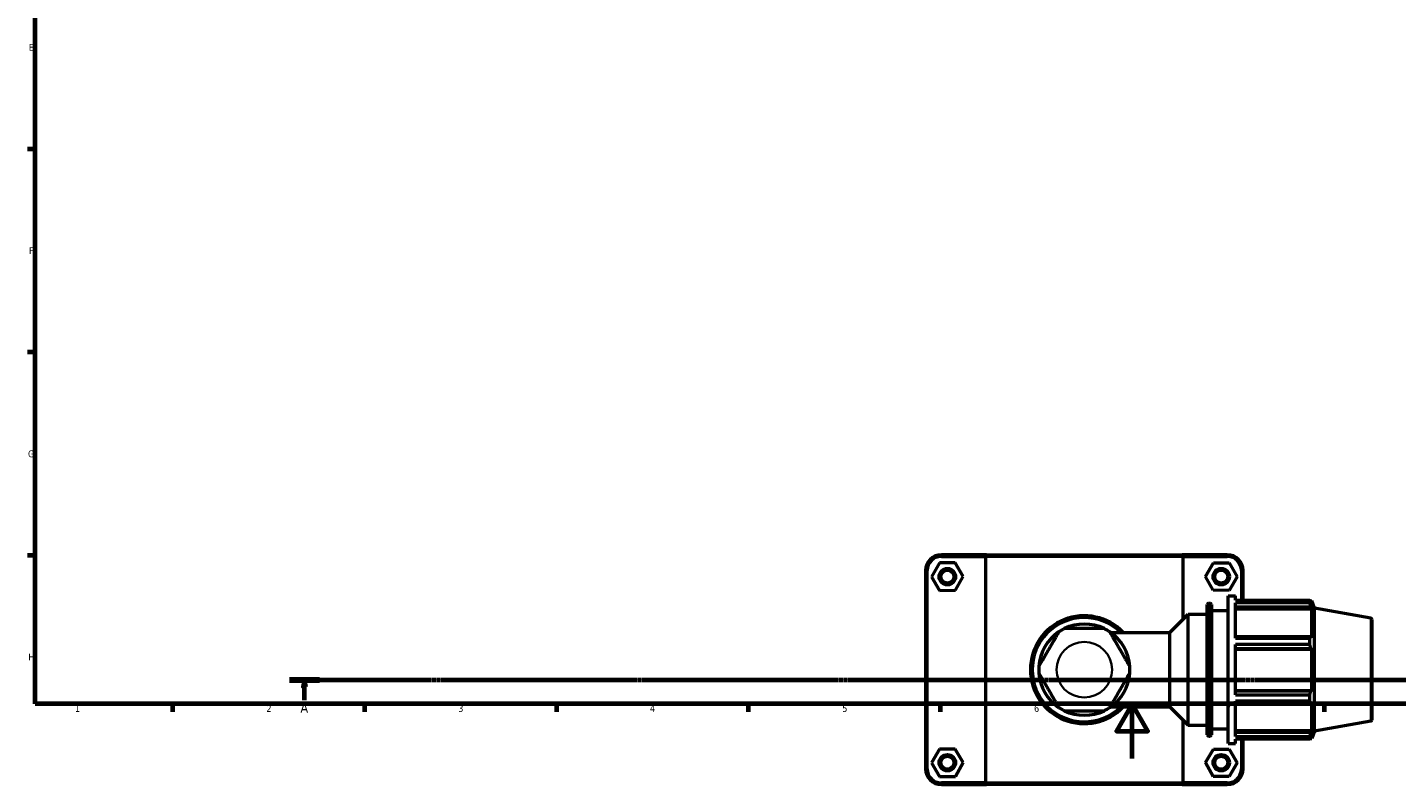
# Model space of a CAD drawing. Header units: millimetres. Extents: x 0 to 904, y -9 to 1297.
# Tile 1 of 5: x 17 to 517, y -9 to 267. Entities that reach past the tile are written whole.
import ezdxf

# ---------------------------------------------------------------- set-up
doc = ezdxf.new("R2010")
doc.units = ezdxf.units.MM
doc.linetypes.add('CHAIN', pattern=[0.7087, 0.4724, -0.0591, 0.1181, -0.0591])
for name, color, linetype, lineweight in [('Border (ISO)', 7, 'Continuous', 70), ('Section Line (ISO)', 7, 'CHAIN', 70), ('Visible (ISO)', 7, 'Continuous', 50), ('Visible Narrow (ISO)', 7, 'Continuous', 35)]:
    doc.layers.add(name, color=color, linetype=linetype, lineweight=lineweight)
doc.styles.add('Label Text (ISO)', font='tahoma.ttf')
doc.styles.add('Note Text (ISO)', font='tahoma.ttf')

# ---------------------------------------------------------------- blocks, each defined once
blk = doc.blocks.new('Borders Default Border')
at = {"layer": 'Border (ISO)'}
for p, q in [((20, 222.75), (17.1, 222.75)), ((20, 148.5), (17.1, 148.5)), ((20, 74.25), (17.1, 74.25)), ((70.08, 20), (70.08, 17.1)), ((140.17, 20), (140.17, 17.1)), ((210.25, 20), (210.25, 17.1)), ((280.33, 20), (280.33, 17.1)), ((350.42, 20), (350.42, 17.1)), ((490.58, 20), (490.58, 17.1))]:
    blk.add_line(p, q, dxfattribs=at)
at = {"layer": 'Border (ISO)', "flags": 128}
for points in [[(20, 20), (20, 574), (821, 574), (821, 20), (20, 20)], [(420.5, 0), (420.5, 20), (414.73, 10), (426.27, 10), (420.5, 20)]]:
    blk.add_lwpolyline(points, dxfattribs=at)
at = {"layer": 'Border (ISO)', "color": 232, "true_color": 0xca0064, "char_height": 2.5, "attachment_point": 7, "style": 'Note Text (ISO)'}
for s, insert in [('E', (17.64, 258.63)), ('F', (17.7, 184.38)), ('G', (17.31, 110.08)), ('H', (17.44, 35.88)), ('1', (34.48, 17.1)), ('2', (104.37, 17.1)), ('3', (174.43, 17.05)), ('4', (244.42, 17.1)), ('5', (314.64, 17.05)), ('6', (384.66, 17.05)), ('7', (454.77, 17.1))]:
    blk.add_mtext(s, dxfattribs=dict(at, insert=insert))
blk = doc.blocks.new('2dTransSection0')
at = {"layer": 'Section Line (ISO)', "linetype": 'CHAIN'}
blk.add_line((112.77, 28.8), (706.05, 28.8), dxfattribs=at)
at = {"layer": 'Section Line (ISO)', "linetype": 'Continuous', "lineweight": 140}
blk.add_line((112.77, 28.8), (123.81, 28.8), dxfattribs=at)
at = {"layer": 'Section Line (ISO)', "linetype": 'Continuous'}
for p, q in [((118.29, 28.8), (117.79, 26.3)), ((117.79, 26.3), (118.79, 26.3)), ((118.29, 26.3), (118.29, 28.8)), ((118.79, 26.3), (118.29, 28.8)), ((118.29, 21.35), (118.29, 26.3))]:
    blk.add_line(p, q, dxfattribs=at)
at = {"layer": 'Section Line (ISO)', "linetype": 'Continuous', "flags": 128}
blk.add_lwpolyline([(118.79, 26.3), (118.29, 28.8), (117.79, 26.3), (118.79, 26.3)], dxfattribs=at)
at = {"layer": 'Section Line (ISO)'}
blk.add_solid([(118.79, 26.3), (118.29, 28.8), (117.79, 26.3), (118.79, 26.3)], dxfattribs=at)
at = {"layer": 'Section Line (ISO)', "insert": (116.8, 16.8), "char_height": 3.5, "attachment_point": 7, "style": 'Label Text (ISO)'}
blk.add_mtext('A', dxfattribs=at)

msp = doc.modelspace()

# ---------------------------------------------------------------- linework, layer by layer
at = {"layer": 'Visible (ISO)'}
for p, q in [((350.1177, 71.4948), (347.2578, 66.4794)), ((355.8911, 71.5257), (350.1177, 71.4948)), ((367.3583, 74.5103), (350.8312, 74.5103)), ((350.8312, 73.8803), (366.9434, 73.8803)), ((358.8046, 66.5413), (355.8911, 71.5257)), ((439.119, 73.8803), (366.9434, 73.8803)), ((366.9434, 73.8803), (366.9434, -8.8597)), ((367.3583, 74.5103), (438.7042, 74.5103)), ((455.2312, 74.5103), (438.7042, 74.5103)), ((439.119, 73.8803), (455.2312, 73.8803)), ((439.119, 50.9481), (439.119, 73.8803)), ((447.2578, 66.5413), (450.1713, 71.5257)), ((450.1713, 71.5257), (455.9447, 71.4948)), ((455.9447, 71.4948), (458.8046, 66.4794)), ((345.0312, 68.7103), (345.0312, -3.6897)), ((345.6612, -3.6897), (345.6612, 68.7103)), ((347.2578, 66.4794), (350.1713, 61.4949)), ((355.9447, 61.5259), (358.8046, 66.5413)), ((450.1177, 61.5259), (447.2578, 66.5413)), ((458.8046, 66.4794), (455.8911, 61.4949)), ((460.4012, 68.7103), (460.4012, 57.9154)), ((461.0312, 57.9154), (461.0312, 68.7103)), ((350.1713, 61.4949), (355.9447, 61.5259)), ((455.8911, 61.4949), (450.1177, 61.5259)), ((447.9312, 8.7103), (447.9312, 56.3103)), ((448.4312, 56.8103), (448.9312, 56.8103)), ((449.4312, 56.3103), (449.4312, 8.7103)), ((455.5312, 5.5103), (455.5312, 59.5103)), ((455.5312, 59.5103), (458.2312, 59.5103)), ((458.2312, 57.9154), (458.2312, 59.5103)), ((458.2312, 57.9154), (485.3762, 57.9154)), ((458.2312, 44.0098), (458.2312, 56.939)), ((485.3762, 56.939), (458.2312, 56.939)), ((458.2312, 55.5016), (485.7693, 55.5016)), ((485.3762, 56.939), (485.3762, 57.9154)), ((485.5475, 57.6203), (486.0641, 57.6203)), ((486.0641, 56.4582), (485.7693, 57.2307)), ((485.7693, 55.5016), (486.0641, 54.7832)), ((486.0641, 56.4582), (486.0641, 57.6203)), ((487.0312, 54.9632), (486.0641, 57.6203)), ((434.3122, 46.1413), (440.9312, 52.7603)), ((440.9312, 12.2603), (440.9312, 52.7603)), ((440.9312, 52.7603), (447.9312, 52.7603)), ((449.4312, 54.1103), (455.5312, 54.1103)), ((458.2312, 54.7832), (486.0641, 54.7832)), ((486.0641, 44.1048), (486.0641, 54.7832)), ((487.0312, 10.0575), (487.0312, 54.9632)), ((507.618, 51.3332), (487.0312, 54.9632)), ((508.0312, 50.8408), (508.0312, 14.1799)), ((412.6101, 46.1413), (434.3122, 46.1413)), ((434.3122, 18.8794), (434.3122, 46.1413)), ((485.7693, 44.4789), (458.2312, 44.4789)), ((458.2312, 44.0098), (485.3762, 44.0098)), ((458.2312, 23.368), (458.2312, 41.6527)), ((485.3762, 41.6527), (458.2312, 41.6527)), ((458.2312, 40.3046), (485.7693, 40.3046)), ((458.2312, 40.061), (486.0641, 40.061)), ((485.3762, 41.6527), (485.3762, 44.0098)), ((486.0641, 44.1048), (485.7693, 44.4789)), ((485.7693, 40.3046), (486.0641, 40.061)), ((486.0641, 24.9596), (486.0641, 40.061)), ((458.2312, 24.9596), (486.0641, 24.9596)), ((485.7693, 24.716), (458.2312, 24.716)), ((458.2312, 23.368), (485.3762, 23.368)), ((458.2312, 8.0816), (458.2312, 21.0109)), ((485.3762, 21.0109), (458.2312, 21.0109)), ((458.2312, 20.5418), (485.7693, 20.5418)), ((485.3762, 21.0109), (485.3762, 23.368)), ((486.0641, 24.9596), (485.7693, 24.716)), ((485.7693, 20.5418), (486.0641, 20.9158)), ((486.0641, 10.2375), (486.0641, 20.9158)), ((412.6101, 18.8794), (434.3122, 18.8794)), ((434.3122, 18.8794), (440.9312, 12.2603)), ((439.119, -8.8597), (439.119, 14.0725)), ((440.9312, 12.2603), (447.9312, 12.2603)), ((449.4312, 10.9103), (455.5312, 10.9103)), ((458.2312, 10.2375), (486.0641, 10.2375)), ((486.0641, 10.2375), (485.7693, 9.519)), ((487.0312, 10.0575), (486.0641, 7.4003)), ((507.618, 13.6875), (487.0312, 10.0575)), ((448.4312, 8.2103), (448.9312, 8.2103)), ((455.5312, 5.5103), (458.2312, 5.5103)), ((485.7693, 9.519), (458.2312, 9.519)), ((458.2312, 8.0816), (485.3762, 8.0816)), ((458.2312, 5.5103), (458.2312, 7.1053)), ((485.3762, 7.1053), (458.2312, 7.1053)), ((460.4012, 7.1053), (460.4012, -3.6897)), ((461.0312, -3.6897), (461.0312, 7.1053)), ((485.3762, 7.1053), (485.3762, 8.0816)), ((485.5475, 7.4003), (486.0641, 7.4003)), ((485.7693, 7.79), (486.0641, 8.5625)), ((486.0641, 7.4003), (486.0641, 8.5625)), ((350.1177, 3.4948), (347.2578, -1.5206)), ((355.8911, 3.5257), (350.1177, 3.4948)), ((358.8046, -1.4587), (355.8911, 3.5257)), ((447.2578, -1.4587), (450.1713, 3.5257)), ((450.1713, 3.5257), (455.9447, 3.4948)), ((455.9447, 3.4948), (458.8046, -1.5206)), ((347.2578, -1.5206), (350.1713, -6.5051)), ((355.9447, -6.4741), (358.8046, -1.4587)), ((450.1177, -6.4741), (447.2578, -1.4587)), ((458.8046, -1.5206), (455.8911, -6.5051)), ((350.1713, -6.5051), (355.9447, -6.4741)), ((366.9434, -8.8597), (350.8312, -8.8597)), ((350.8312, -9.4897), (367.3583, -9.4897)), ((366.9434, -8.8597), (439.119, -8.8597)), ((438.7042, -9.4897), (367.3583, -9.4897)), ((438.7042, -9.4897), (455.2312, -9.4897)), ((455.2312, -8.8597), (439.119, -8.8597)), ((455.8911, -6.5051), (450.1177, -6.4741))]:
    msp.add_line(p, q, dxfattribs=at)
for centre, radius in [((353.0312, 66.5103), 3), ((353.0312, 66.5103), 2.37), ((453.0312, 66.5103), 3), ((453.0312, 66.5103), 2.37), ((353.0312, -1.4897), 3), ((353.0312, -1.4897), 2.37), ((453.0312, -1.4897), 3), ((453.0312, -1.4897), 2.37)]:
    msp.add_circle(centre, radius, dxfattribs=at)
for centre, radius, start, end in [((350.8312, 68.7103), 5.8, 90, 180), ((350.8312, 68.7103), 5.17, 90, 180), ((455.2312, 68.7103), 5.8, 0, 90), ((455.2312, 68.7103), 5.17, 0, 90), ((448.4312, 56.3103), 0.5, 90, 180), ((448.9312, 56.3103), 0.5, 0, 90), ((403.0312, 32.5103), 19.6892, 43.813061, 316.186939), ((403.0312, 32.5103), 19.0591, 45.65893, 314.34107), ((507.5312, 50.8408), 0.5, 0, 80), ((403.0312, 32.5103), 16.66, 124.205091, 175.794909), ((403.0312, 32.5103), 16.66, 115.794909, 124.205091), ((403.0312, 32.5103), 16.66, 64.205091, 115.794909), ((403.0312, 32.5103), 16.6601, 55.794909, 64.205091), ((403.0312, 32.5103), 16.66, 4.205091, 55.794909), ((403.0312, 32.5103), 16.66, 175.794909, 184.205091), ((403.0312, 32.5103), 16.66, 184.205091, 235.794909), ((403.0312, 32.5103), 16.66, 304.205091, 355.794909), ((403.0312, 32.5103), 16.66, 355.794909, 4.205091), ((403.0312, 32.5103), 16.66, 235.794909, 244.205091), ((403.0312, 32.5103), 16.66, 244.205091, 295.794909), ((403.0312, 32.5103), 16.66, 295.794909, 304.205091), ((507.5312, 14.1799), 0.5, 280, 0), ((448.4312, 8.7103), 0.5, 180, 270), ((448.9312, 8.7103), 0.5, 270, 0), ((350.8312, -3.6897), 5.8, 180, 270), ((350.8312, -3.6897), 5.17, 180, 270), ((455.2312, -3.6897), 5.8, 270, 0), ((455.2312, -3.6897), 5.17, 270, 0)]:
    msp.add_arc(centre, radius, start, end, dxfattribs=at)
for points in [[(367.3583, 74.5103), (367.2193, 74.3006), (367.081, 74.0905), (366.9434, 73.8803)], [(438.7042, 74.5103), (438.8431, 74.3006), (438.9814, 74.0905), (439.119, 73.8803)], [(367.3583, -9.4897), (367.2193, -9.2799), (367.081, -9.0699), (366.9434, -8.8597)], [(438.7042, -9.4897), (438.8431, -9.2799), (438.9814, -9.0699), (439.119, -8.8597)]]:
    msp.add_open_spline(points, degree=3, dxfattribs=at)
for points, weights in [([(485.3762, 57.9154), (485.5806, 57.566), (485.7693, 57.2307)], [1, 1.00202122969, 1.00322691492]), ([(485.7693, 55.5016), (485.5806, 56.2057), (485.3762, 56.939)], [1.00322691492, 1.00202122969, 1]), ([(485.3762, 44.0098), (485.5806, 44.2491), (485.7693, 44.4789)], [1, 1.00202122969, 1.00322691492]), ([(485.7693, 40.3046), (485.5806, 40.9649), (485.3762, 41.6527)], [1.00322691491, 1.00202122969, 1]), ([(485.3762, 23.368), (485.5806, 24.0558), (485.7693, 24.716)], [1, 1.00202122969, 1.00322691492]), ([(485.7693, 20.5418), (485.5806, 20.7715), (485.3762, 21.0109)], [1.00322691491, 1.00202122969, 1]), ([(485.3762, 8.0816), (485.5806, 8.815), (485.7693, 9.519)], [1, 1.00202122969, 1.00322691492]), ([(485.7693, 7.79), (485.5806, 7.4546), (485.3762, 7.1053)], [1.00322691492, 1.00202122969, 1])]:
    msp.add_rational_spline(points, weights, degree=2, dxfattribs=at)
for points in [[(393.6657, 46.2887), (393.6657, 46.2887), (393.6306, 46.2279), (393.5098, 46.0187), (393.3917, 45.8141), (393.0949, 45.3002), (392.8383, 44.8557), (392.4142, 44.1212), (392.1744, 43.7058), (391.678, 42.846), (391.3506, 42.279), (390.6859, 41.1276), (390.3486, 40.5434), (389.7331, 39.4773), (389.3958, 38.8931), (388.731, 37.7417), (388.4037, 37.1747), (387.9073, 36.3149), (387.6674, 35.8995), (387.2433, 35.1649), (386.9867, 34.7205), (386.69, 34.2065), (386.5719, 34.0019), (386.4511, 33.7927), (386.416, 33.732), (386.416, 33.732)], [(410.2809, 47.5103), (410.2809, 47.5103), (410.2107, 47.5103), (409.9691, 47.5103), (409.7329, 47.5103), (409.1394, 47.5103), (408.6262, 47.5103), (407.778, 47.5103), (407.2984, 47.5103), (406.3056, 47.5103), (405.6508, 47.5103), (404.3213, 47.5103), (403.6467, 47.5103), (402.4157, 47.5103), (401.7411, 47.5103), (400.4116, 47.5103), (399.7569, 47.5103), (398.7641, 47.5103), (398.2844, 47.5103), (397.4362, 47.5103), (396.923, 47.5103), (396.3296, 47.5103), (396.0933, 47.5103), (395.8518, 47.5103), (395.7816, 47.5103), (395.7816, 47.5103)], [(419.6464, 33.732), (419.6464, 33.732), (419.6113, 33.7927), (419.4906, 34.0019), (419.3724, 34.2065), (419.0757, 34.7205), (418.8191, 35.1649), (418.395, 35.8995), (418.1552, 36.3149), (417.6588, 37.1747), (417.3314, 37.7417), (416.6667, 38.8931), (416.3294, 39.4773), (415.7138, 40.5434), (415.3765, 41.1276), (414.7118, 42.279), (414.3844, 42.846), (413.888, 43.7058), (413.6482, 44.1212), (413.2241, 44.8557), (412.9675, 45.3002), (412.6708, 45.8141), (412.5526, 46.0187), (412.4319, 46.2279), (412.3968, 46.2887), (412.3968, 46.2887)], [(386.416, 31.2887), (386.416, 31.2887), (386.4511, 31.2279), (386.5719, 31.0187), (386.69, 30.8141), (386.9867, 30.3002), (387.2433, 29.8557), (387.6674, 29.1212), (387.9073, 28.7058), (388.4037, 27.846), (388.731, 27.279), (389.3958, 26.1276), (389.7331, 25.5434), (390.3486, 24.4773), (390.6859, 23.8931), (391.3506, 22.7417), (391.678, 22.1747), (392.1744, 21.3149), (392.4142, 20.8995), (392.8383, 20.1649), (393.0949, 19.7205), (393.3917, 19.2065), (393.5098, 19.0019), (393.6306, 18.7927), (393.6657, 18.732), (393.6657, 18.732)], [(412.3968, 18.732), (412.3968, 18.732), (412.4319, 18.7927), (412.5526, 19.0019), (412.6708, 19.2065), (412.9675, 19.7205), (413.2241, 20.1649), (413.6482, 20.8995), (413.888, 21.3149), (414.3844, 22.1747), (414.7118, 22.7417), (415.3765, 23.8931), (415.7138, 24.4773), (416.3294, 25.5434), (416.6667, 26.1276), (417.3314, 27.279), (417.6588, 27.846), (418.1552, 28.7058), (418.395, 29.1212), (418.8191, 29.8557), (419.0757, 30.3002), (419.3724, 30.8141), (419.4906, 31.0187), (419.6113, 31.2279), (419.6464, 31.2887), (419.6464, 31.2887)], [(395.7816, 17.5103), (395.7816, 17.5103), (395.8518, 17.5103), (396.0933, 17.5103), (396.3296, 17.5103), (396.923, 17.5103), (397.4362, 17.5103), (398.2844, 17.5103), (398.7641, 17.5103), (399.7569, 17.5103), (400.4116, 17.5103), (401.7411, 17.5103), (402.4157, 17.5103), (403.6467, 17.5103), (404.3213, 17.5103), (405.6508, 17.5103), (406.3056, 17.5103), (407.2984, 17.5103), (407.778, 17.5103), (408.6262, 17.5103), (409.1394, 17.5103), (409.7329, 17.5103), (409.9691, 17.5103), (410.2107, 17.5103), (410.2809, 17.5103), (410.2809, 17.5103)]]:
    msp.add_open_spline(points, degree=3, knots=[0.87476394, 0.87476394, 0.87476394, 0.87476394, 0.97129344, 0.97129344, 1.08529263, 1.08529263, 1.24872038, 1.24872038, 1.38021582, 1.38021582, 1.56487185, 1.56487185, 1.74952788, 1.74952788, 1.9341839, 1.9341839, 2.11883993, 2.11883993, 2.25033538, 2.25033538, 2.41376313, 2.41376313, 2.52776232, 2.52776232, 2.62429182, 2.62429182, 2.62429182, 2.62429182], dxfattribs=at)
at = {"layer": 'Visible Narrow (ISO)'}
for p, q in [((350.8312, 73.9118), (350.8312, 74.4788)), ((455.2312, 73.9118), (455.2312, 74.4788)), ((345.6297, 68.7103), (345.0627, 68.7103)), ((460.4327, 68.7103), (460.9997, 68.7103)), ((448.4312, 56.5112), (448.4312, 8.5095)), ((448.9312, 8.5095), (448.9312, 56.5112)), ((507.618, 13.9192), (507.618, 51.1014)), ((345.6297, -3.6897), (345.0627, -3.6897)), ((460.4327, -3.6897), (460.9997, -3.6897)), ((350.8312, -8.8912), (350.8312, -9.4582)), ((455.2312, -8.8912), (455.2312, -9.4582))]:
    msp.add_line(p, q, dxfattribs=at)
msp.add_circle((403.0312, 32.5103), 10.1601, dxfattribs=at)

# ---------------------------------------------------------------- block references
msp.add_blockref('Borders Default Border', (0, 0))
at = {"layer": 'Section Line (ISO)'}
msp.add_blockref('2dTransSection0', (0, 0), dxfattribs=at)

doc.saveas('drawing.dxf')
